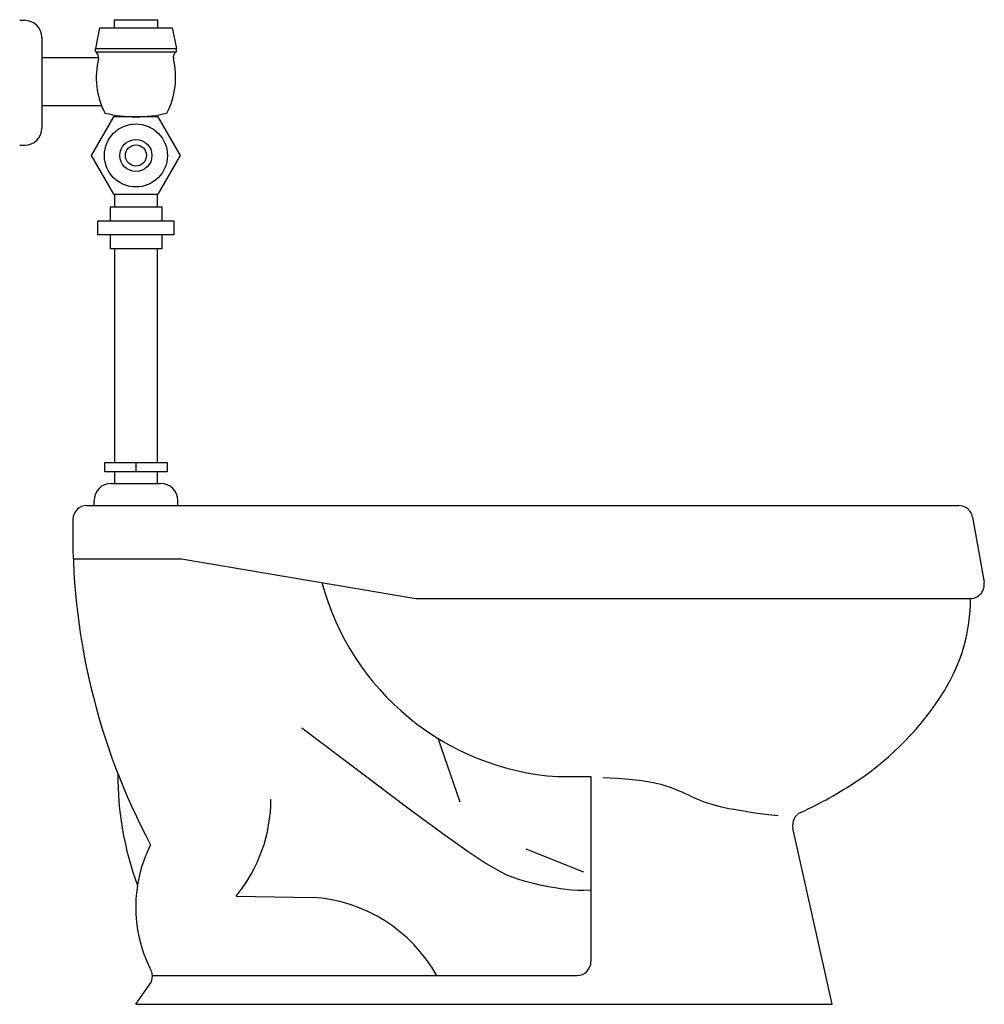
# Model space of a CAD drawing. Extents: x 0 to 0.689, y 0 to 0.703.
import ezdxf

# ---------------------------------------------------------------- set-up
doc = ezdxf.new("R2010")
doc.units = 0
doc.header["$MEASUREMENT"] = 0
doc.layers.add('LBA', color=1, linetype='CONTINUOUS')

msp = doc.modelspace()

# ---------------------------------------------------------------- linework, layer by layer
at = {"layer": 'LBA'}
for p, q in [((0.06753, 0.7027), (0.09847, 0.7027)), ((0.06753, 0.7027), (0.06753, 0.69692)), ((0.09847, 0.7027), (0.09847, 0.69692)), ((0, 0.70225), (0.00348, 0.70225)), ((0.05706, 0.69692), (0.05403, 0.68217)), ((0.05706, 0.69692), (0.10894, 0.69692)), ((0.10894, 0.69692), (0.11197, 0.68217)), ((0.01578, 0.69042), (0.01578, 0.62537)), ((0.05403, 0.68217), (0.11197, 0.68217)), ((0.05403, 0.67992), (0.05403, 0.68217)), ((0.11197, 0.67992), (0.11197, 0.68217)), ((0.01578, 0.67564), (0.05637, 0.67564)), ((0.0543, 0.67975), (0.1117, 0.67975)), ((0.01578, 0.64155), (0.05854, 0.64155)), ((0, 0.61307), (0.00348, 0.61307)), ((0.0678, 0.57819), (0.0678, 0.56921)), ((0.0982, 0.57819), (0.0982, 0.56921)), ((0.06455, 0.56921), (0.10145, 0.56921)), ((0.06455, 0.56921), (0.06455, 0.55922)), ((0.10145, 0.56921), (0.10145, 0.55922)), ((0.05583, 0.54922), (0.05583, 0.55922)), ((0.05583, 0.55922), (0.11017, 0.55922)), ((0.11017, 0.55922), (0.11017, 0.54922)), ((0.11017, 0.54922), (0.05583, 0.54922)), ((0.06455, 0.54922), (0.06455, 0.53923)), ((0.10145, 0.54922), (0.10145, 0.53923)), ((0.10145, 0.53923), (0.06455, 0.53923)), ((0.0678, 0.53923), (0.0678, 0.38676)), ((0.0982, 0.53923), (0.0982, 0.38676)), ((0.083, 0.38676), (0.083, 0.38008)), ((0.0678, 0.38008), (0.0678, 0.37178)), ((0.0982, 0.38008), (0.0982, 0.37178)), ((0.06542, 0.37178), (0.10058, 0.37178)), ((0.05312, 0.356), (0.05312, 0.35948)), ((0.11288, 0.356), (0.11288, 0.35948)), ((0.04799, 0.356), (0.67061, 0.356)), ((0.68046, 0.34774), (0.68867, 0.30135)), ((0.03824, 0.318), (0.11561, 0.318)), ((0.11561, 0.318), (0.28288, 0.28961)), ((0.28288, 0.28961), (0.67882, 0.28961)), ((0.29856, 0.18989), (0.31434, 0.14455)), ((0.38422, 0.1625), (0.40794, 0.1625)), ((0.40794, 0.1625), (0.40794, 0.0306)), ((0.58008, 0), (0.55214, 0.12571)), ((0.36132, 0.11092), (0.40267, 0.09458)), ((0.1546, 0.07729), (0.2091, 0.07633)), ((0.083, 0), (0.09301, 0.01443)), ((0.09478, 0.0206), (0.39794, 0.0206)), ((0.083, 0), (0.58008, 0))]:
    msp.add_line(p, q, dxfattribs=at)
for points in [[(0.09895, 0.57819), (0.11489, 0.60581), (0.09895, 0.63343), (0.06705, 0.63343), (0.05111, 0.60581), (0.06705, 0.57819)], [(0.06071, 0.38008), (0.06071, 0.38676), (0.10529, 0.38676), (0.10529, 0.38008)]]:
    msp.add_lwpolyline(points, close=True, dxfattribs=at)
for points in [[(0.20158, 0.1974), (0.24402, 0.16511), (0.27707, 0.14033), (0.30206, 0.12201), (0.3203, 0.10912), (0.33311, 0.10059), (0.34181, 0.09538), (0.34772, 0.09245), (0.35216, 0.09074), (0.35623, 0.08938), (0.36016, 0.08819), (0.364, 0.08714), (0.36775, 0.08621), (0.37145, 0.08537), (0.37512, 0.08462), (0.37878, 0.08394), (0.38246, 0.08329), (0.38619, 0.08268), (0.39003, 0.08214), (0.39403, 0.08172), (0.39826, 0.08146), (0.40277, 0.08142), (0.40763, 0.08164), (0.40794, 0.08167)], [(0.41646, 0.16198), (0.42662, 0.16145), (0.43522, 0.16078), (0.44244, 0.15999), (0.44848, 0.1591), (0.45352, 0.15813), (0.45776, 0.15709), (0.46139, 0.15601), (0.46458, 0.15491), (0.46752, 0.15379), (0.47025, 0.15268), (0.4728, 0.15158), (0.4752, 0.1505), (0.47748, 0.14944), (0.47968, 0.14842), (0.4818, 0.14744), (0.4839, 0.14652), (0.48598, 0.14565), (0.4881, 0.14483), (0.49028, 0.14406), (0.49255, 0.14332), (0.49494, 0.14261), (0.4975, 0.14191), (0.50025, 0.14123), (0.50323, 0.14054), (0.50646, 0.13986), (0.51002, 0.13916), (0.51396, 0.13845), (0.51835, 0.13773), (0.52324, 0.13699), (0.5287, 0.13624), (0.53479, 0.13547), (0.54157, 0.13468)]]:
    msp.add_lwpolyline(points, dxfattribs=at)
for radius in [0.02251, 0.01144, 0.00754]:
    msp.add_circle((0.083, 0.60581), radius, dxfattribs=at)
for centre, radius, start, end in [((0.00348, 0.68995), 0.0123, 0, 90), ((0.05164, 0.67583), 0.00474, 346.41636, 59.69334), ((0.11064, 0.66157), 0.05596, 166.27652, 207.18635), ((0.05536, 0.66157), 0.05596, 332.81365, 13.72348), ((0.11436, 0.67583), 0.00474, 120.30666, 193.58364), ((0.083, 0.72994), 0.09651, 256.73635, 283.26365), ((0.00348, 0.62537), 0.0123, 270, 0), ((0.06542, 0.35948), 0.0123, 90, 180), ((0.10058, 0.35948), 0.0123, 0, 90), ((0.04799, 0.346), 0.01, 90, 178.86936), ((0.67061, 0.346), 0.01, 10.03522, 90), ((0.51042, 0.33625), 0.47253, 178.7935, 208.08482), ((0.39679, 0.34948), 0.1874, 194.99193, 266.15315), ((0.67882, 0.29961), 0.01, 270, 10.03522), ((0.55384, 0.28961), 0.12516, 328.11841, 360), ((0.48144, 0.33464), 0.21042, 303.66118, 328.11841), ((0.3008, 0.16397), 0.23077, 179.75871, 200.08767), ((0.43387, 0.40608), 0.29625, 294.71267, 303.66118), ((0.07003, 0.14666), 0.10938, 320.63724, 359.90514), ((0.5619, 0.12788), 0.01, 114.71267, 192.53103), ((0.18094, 0.06927), 0.0981, 153.01307, 206.21345), ((0.20206, -0.03335), 0.1099, 29.39822, 86.33115), ((0.39794, 0.0306), 0.01, 270, 0), ((0.08479, 0.02013), 0.01, 325.25603, 35.5126)]:
    msp.add_arc(centre, radius, start, end, dxfattribs=at)

doc.saveas('drawing.dxf')
